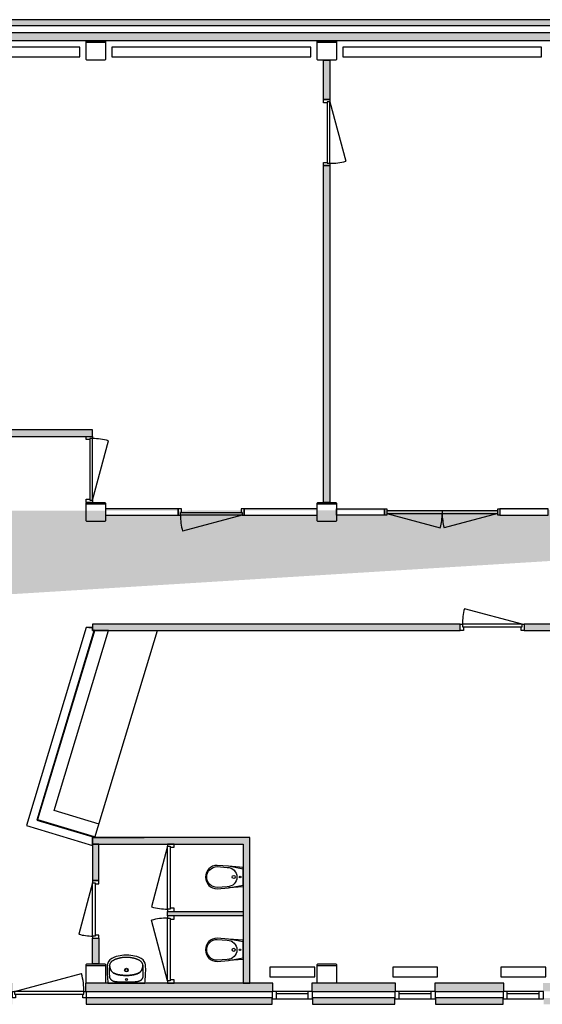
# Model space of a CAD drawing. Header units: millimetres. Extents: x -5977 to 90383, y 47552 to 63071.
# Tile 1 of 3: x 7717 to 15863, y 47711 to 63071. Entities that reach past the tile are written whole.
import ezdxf

# ---------------------------------------------------------------- set-up
doc = ezdxf.new("R2010")
doc.units = ezdxf.units.MM
doc.header["$LTSCALE"] = 100
for name, color, linetype in [('AA21----_BUITENWAND', 252, 'Continuous'), ('AA22----_BINNENWAND', 254, 'Continuous'), ('AL21----_BUITENWAND', 3, 'Continuous'), ('AL22----_BINNENWAND', 2, 'Continuous'), ('AL28----_KONSTRUKTIE', 7, 'Continuous'), ('AL31----_BUITENKOZIJNEN', 1, 'Continuous'), ('AL32----_BINNENKOZIJNEN', 1, 'Continuous'), ('AL51----_RADIATOREN', 8, 'Continuous'), ('AL72----_BALIE', 1, 'Continuous'), ('AL74----_SANITAIR', 7, 'Continuous')]:
    doc.layers.add(name, color=color, linetype=linetype)

# ---------------------------------------------------------------- blocks, each defined once
blk = doc.blocks.new('*U2')
at = {"layer": 'AL32----_BINNENKOZIJNEN'}
for points in [[(-1030, -50.03213294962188), (-995, -50.03213294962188), (-995, -8.795300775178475), (-980, -8.795300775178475), (-980, 49.96786705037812), (-1030, 49.96786705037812)], [(-50, 49.96786705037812), (-50, -8.795300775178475), (-35, -8.795300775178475), (-35, -50.03213294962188), (0, -50.03213294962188), (0, 50.03213294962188)], [(-995, -8.795300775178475), (-35, -8.795300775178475), (-35, -50.03213294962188), (-995, -50.03213294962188)]]:
    blk.add_lwpolyline(points, close=True, dxfattribs=at)
blk.add_lwpolyline([(-35, -50.03213294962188), (-962.2887932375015, -298.4984162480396)], dxfattribs=at)
blk.add_arc((-35, -50.03213294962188), 960, 180, 194.9999999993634, dxfattribs=at)
blk = doc.blocks.new('*U4')
at = {"layer": 'AL32----_BINNENKOZIJNEN'}
blk.add_lwpolyline([(-35, 49.96786705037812), (-962.2887932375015, 298.4341503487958)], dxfattribs=at)
for points in [[(-1030, 49.96786705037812), (-995, 49.96786705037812), (-995, 8.73103487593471), (-980, 8.73103487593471), (-980, -50.03213294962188), (-1030, -50.03213294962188)], [(-995, 8.73103487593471), (-35, 8.73103487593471), (-35, 49.96786705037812), (-995, 49.96786705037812)], [(-50, -50.03213294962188), (-50, 8.73103487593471), (-35, 8.73103487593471), (-35, 49.96786705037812), (0, 49.96786705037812), (0, -50.09639884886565)]]:
    blk.add_lwpolyline(points, close=True, dxfattribs=at)
blk.add_arc((-35, 49.96786705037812), 960, 165.0000000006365, 180, dxfattribs=at)
blk = doc.blocks.new('*U12')
at = {"layer": 'AL32----_BINNENKOZIJNEN'}
for points in [[(-900, -49.96786705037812), (-865, -49.96786705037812), (-865, -8.73103487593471), (-850, -8.73103487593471), (-850, 50.03213294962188), (-900, 50.03213294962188)], [(-50, 50.03213294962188), (-50, -8.73103487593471), (-35, -8.73103487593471), (-35, -49.96786705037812), (0, -49.96786705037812), (0, 50.09639884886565)], [(-865, -8.73103487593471), (-35, -8.73103487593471), (-35, -49.96786705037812), (-865, -49.96786705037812)]]:
    blk.add_lwpolyline(points, close=True, dxfattribs=at)
blk.add_lwpolyline([(-865, -49.96786705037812), (-63.28156418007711, -264.787674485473)], dxfattribs=at)
blk.add_arc((-865, -49.96786705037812), 830, 345.0000000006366, 0, dxfattribs=at)
blk = doc.blocks.new('*U10')
at = {"layer": 'AL32----_BINNENKOZIJNEN'}
for points in [[(-1050, -49.96786705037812), (-1015, -49.96786705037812), (-1015, -8.73103487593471), (-1000, -8.73103487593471), (-1000, 50.03213294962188), (-1050, 50.03213294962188)], [(-50, 49.96786705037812), (-50, -8.795300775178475), (-35, -8.795300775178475), (-35, -50.03213294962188), (0, -50.03213294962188), (0, 50.03213294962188)], [(-1015, -8.73103487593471), (-35, -8.795300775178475), (-35, -49.96786705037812), (-1015, -49.96786705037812)]]:
    blk.add_lwpolyline(points, close=True, dxfattribs=at)
blk.add_lwpolyline([(-1015, -49.96786705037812), (-68.39268820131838, -303.6105317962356)], dxfattribs=at)
blk.add_arc((-1015, -49.96786705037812), 980.0000021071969, 345.0000000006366, 0.003757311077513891, dxfattribs=at)
blk = doc.blocks.new('*U13')
at = {"layer": 'AL32----_BINNENKOZIJNEN'}
for points in [[(-1050, -49.96786705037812), (-1015, -49.96786705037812), (-1015, -8.73103487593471), (-1000, -8.73103487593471), (-1000, 50.03213294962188), (-1050, 50.03213294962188)], [(-50, 49.96786705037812), (-50, -8.795300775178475), (-35, -8.795300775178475), (-35, -50.03213294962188), (0, -50.03213294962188), (0, 50.03213294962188)], [(-1015, -8.73103487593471), (-35, -8.795300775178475), (-35, -49.96786705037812), (-1015, -49.96786705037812)]]:
    blk.add_lwpolyline(points, close=True, dxfattribs=at)
blk.add_lwpolyline([(-35, -49.96786705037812), (-981.6073117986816, -303.6105317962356)], dxfattribs=at)
blk.add_arc((-35, -49.96786705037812), 980.0000021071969, 179.9962426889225, 194.9999999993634, dxfattribs=at)
blk = doc.blocks.new('*U15')
at = {"layer": 'AL32----_BINNENKOZIJNEN'}
blk.add_lwpolyline([(-35, 50.03213294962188), (-933.3110184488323, 290.7338448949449)], dxfattribs=at)
for points in [[(-1000, 50.03213294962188), (-965, 50.03213294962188), (-965, 8.795300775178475), (-950, 8.795300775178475), (-950, -49.96786705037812), (-1000, -49.96786705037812)], [(-965, 8.795300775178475), (-35, 8.795300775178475), (-35, 50.03213294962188), (-965, 50.03213294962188)], [(-50, -49.96786705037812), (-50, 8.795300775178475), (-35, 8.795300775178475), (-35, 50.03213294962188), (0, 50.03213294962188), (0, -50.03213294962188)]]:
    blk.add_lwpolyline(points, close=True, dxfattribs=at)
blk.add_arc((-35, 50.03213294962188), 930, 165.0000000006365, 180, dxfattribs=at)
blk = doc.blocks.new('*U17')
at = {"layer": 'AL32----_BINNENKOZIJNEN'}
for points in [[(-1800, 50), (-1765.000000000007, 49.9999999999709), (-1765.000000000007, -50), (-1800, -50)], [(-1764.906665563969, 20.64342497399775), (-1765.000000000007, -20.61841608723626), (-34.99999999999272, -20.61841608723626), (-34.99999999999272, 20.61841608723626)], [(-34.99999999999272, 50), (0, 49.9999999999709), (0, -50), (-34.99999999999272, -50)]]:
    blk.add_lwpolyline(points, close=True, dxfattribs=at)
for points in [[(-899.9533327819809, 20.630920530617), (-899.9533327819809, -20.61841608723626)], [(-1764.906665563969, -20.64342497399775), (-929.4259028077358, -244.5098206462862)], [(-34.99880733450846, -20.618416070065), (-870.4730969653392, -244.5089683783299)]]:
    blk.add_lwpolyline(points, dxfattribs=at)
for centre, start, end in [((-1764.906665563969, -20.64342497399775), 345.0000000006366, 0.0008283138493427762), ((-34.99880733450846, -20.618416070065), 180.0008283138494, 195.0016566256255)]:
    blk.add_arc(centre, 864.9533328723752, start, end, dxfattribs=at)
blk = doc.blocks.new('*U5')
at = {"layer": 'AL32----_BINNENKOZIJNEN'}
blk.add_lwpolyline([(-995, 49.96786705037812), (-67.71120676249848, 298.4341503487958)], dxfattribs=at)
for points in [[(-1030, 49.96786705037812), (-995, 49.96786705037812), (-995, 8.73103487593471), (-980, 8.73103487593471), (-980, -50.03213294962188), (-1030, -50.03213294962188)], [(-995, 8.73103487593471), (-35, 8.73103487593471), (-35, 49.96786705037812), (-995, 49.96786705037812)], [(-50, -50.03213294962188), (-50, 8.73103487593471), (-35, 8.73103487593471), (-35, 49.96786705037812), (0, 49.96786705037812), (0, -50.09639884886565)]]:
    blk.add_lwpolyline(points, close=True, dxfattribs=at)
blk.add_arc((-995, 49.96786705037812), 960, 0, 14.99999999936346, dxfattribs=at)
blk = doc.blocks.new('WT 04 (R)')
at = {"color": 3}
for centre, radius, start, end in [((265.5542416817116, 163.8017432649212), 136.4852117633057, 44.63328767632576, 93.71601852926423), ((256.7084578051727, 300.0000000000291), 1.091783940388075e-11, 92.53169283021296, 90.20171431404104)]:
    blk.add_arc(centre, radius, start, end, dxfattribs=at)
at = {"layer": 'AL74----_SANITAIR'}
for points in [[(256.7084578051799, 300.0000000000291, 0.0302030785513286), (0, 288.8396119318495), (0, -288.8396119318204, 0.03020307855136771), (256.7084578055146, -300, 0.2174993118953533), (362.6795736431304, -259.6916954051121, 0.1070769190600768), (422.9078514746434, -126.6231324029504, 0.04329289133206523), (437.5109003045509, -10.54886280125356), (437.5109003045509, 10.54886280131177, 0.04329289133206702), (422.9078514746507, 126.6231324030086, 0.107076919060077), (362.6795736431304, 259.6916954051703, 0.2174993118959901)], [(71.71000040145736, 2.91038304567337e-11, -1), (40.97438703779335, 2.91038304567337e-11, -1)], [(233.0345454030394, 2.91038304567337e-11, -1), (175.5973183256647, 2.91038304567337e-11, -1)], [(226.7509210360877, 2.91038304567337e-11, -1), (181.8809426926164, 2.91038304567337e-11, -1)]]:
    blk.add_lwpolyline(points, format="xyb", close=True, dxfattribs=at)
for points in [[(119.302133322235, 20.30387036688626), (120.0829833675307, 34.44438777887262), (120.9222361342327, 46.88454940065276), (121.8110187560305, 57.84203813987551), (122.7404583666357, 67.53453690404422), (123.7016820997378, 76.17972860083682), (124.6858170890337, 83.99529613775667), (125.6839904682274, 91.1989224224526), (126.6899830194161, 97.9783139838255), (127.708190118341, 104.4012718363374), (128.7456607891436, 110.5056206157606), (129.809444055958, 116.3291849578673), (130.906588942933, 121.909789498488), (132.0441444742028, 127.2852588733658), (133.229159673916, 132.4934177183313), (134.4686835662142, 137.5720906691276), (135.7682691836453, 142.5534351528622), (137.1274855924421, 147.4469397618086), (138.5444058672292, 152.2564258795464), (140.0171030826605, 156.9857148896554), (141.5436503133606, 161.6386281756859), (143.1221206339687, 166.2189871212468), (144.7505871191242, 170.7306131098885), (146.4271228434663, 175.1773275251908), (148.1529978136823, 179.5608891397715), (149.9422697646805, 183.8748062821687), (151.8121933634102, 188.1105246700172), (153.7800232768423, 192.2594900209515), (155.8630141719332, 196.3131480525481), (158.0784207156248, 200.2629444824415), (160.4434975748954, 204.1003250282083), (162.9754994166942, 207.8167354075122), (165.6854557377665, 211.4050356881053), (168.5594953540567, 214.8637433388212), (171.5775219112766, 218.1927901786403), (174.7194390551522, 221.3921080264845), (177.9651504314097, 224.4616287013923), (181.294559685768, 227.401284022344), (184.6875704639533, 230.2110058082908), (188.1240864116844, 232.890725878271), (191.5934167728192, 235.4417636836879), (195.1224931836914, 237.8709892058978), (198.7476528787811, 240.1866600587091), (202.5052330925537, 242.3970338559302), (206.4315710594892, 244.5103682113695), (210.5630040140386, 246.5349207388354), (214.9358691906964, 248.4789490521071), (219.5865038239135, 250.3507107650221), (224.5693654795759, 252.156447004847), (230.0113930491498, 253.8943329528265), (236.0576457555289, 255.5605273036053), (242.8531828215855, 257.1511887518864), (250.5430634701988, 258.6624759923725), (259.2723469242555, 260.0905477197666), (269.186092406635, 261.4315626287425), (279.016273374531, 262.5245611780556), (276.7584633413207, 262.8897238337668), (271.8769790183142, 263.5736719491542), (266.6549954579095, 264.2028739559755), (261.0666744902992, 264.7772421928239), (255.0861779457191, 265.2966889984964), (248.6876676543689, 265.7611267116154), (241.8610954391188, 266.1705212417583), (234.6595730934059, 266.5250527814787), (227.1520024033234, 266.8249550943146), (219.4072851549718, 267.0704619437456), (211.4943231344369, 267.2618070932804), (203.4820181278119, 267.3992243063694), (195.4392719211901, 267.4829473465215), (187.4349863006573, 267.5132099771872), (179.532955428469, 267.4913451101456), (171.7765429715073, 267.4230822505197), (164.2040049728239, 267.3152500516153), (156.8535974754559, 267.1746771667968), (149.763576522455, 267.0081922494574), (142.9721981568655, 266.822623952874), (136.5177184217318, 266.6248009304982), (130.438393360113, 266.4215518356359), (124.7613273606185, 266.2158395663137), (119.4690181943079, 265.9951639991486), (114.5328119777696, 265.7431592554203), (109.9240548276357, 265.4434594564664), (105.6140928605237, 265.0796987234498), (101.5742721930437, 264.6355111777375), (97.77593894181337, 264.0945309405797), (94.19043922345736, 263.440392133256), (90.79006692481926, 262.6594435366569), (87.55090701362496, 261.7488925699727), (84.44999222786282, 260.708661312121), (81.46435530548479, 259.5386718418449), (78.5710289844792, 258.2388462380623), (75.74704600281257, 256.8091065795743), (72.96943909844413, 255.2493749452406), (70.21524100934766, 253.5595734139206), (67.46707112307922, 251.7383670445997), (64.72989542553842, 249.7793928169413), (62.01426655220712, 247.6750306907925), (59.33073713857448, 245.4176606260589), (56.68985982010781, 242.9996625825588), (54.1021872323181, 240.4134165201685), (51.57827201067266, 237.6513023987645), (49.12866679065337, 234.705700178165), (46.76296236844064, 231.5704220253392), (44.48690218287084, 228.2450089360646), (42.30526783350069, 224.7304341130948), (40.22284091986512, 221.0276707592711), (38.24440304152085, 217.1376920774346), (36.37473579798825, 213.0614712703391), (34.61862078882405, 208.799981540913), (32.98083961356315, 204.3541960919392), (31.46444215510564, 199.718383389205), (30.06555142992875, 194.8599929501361), (28.77855873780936, 189.7397695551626), (27.59785537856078, 184.3184579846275), (26.51783265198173, 178.5568030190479), (25.53288185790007, 172.415549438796), (24.63739429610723, 165.8554420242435), (23.82576126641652, 158.8372255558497), (23.09280980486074, 151.3342465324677), (22.43510989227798, 143.3702583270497), (21.84966724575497, 134.9816160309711), (21.33348758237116, 126.2046747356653), (20.883576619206, 117.0757895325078), (20.49694007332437, 107.6313155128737), (20.17058366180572, 97.90760776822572), (19.90151310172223, 87.94102138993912), (19.6861646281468, 77.79426215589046), (19.51869654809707, 67.63543859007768), (19.39269768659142, 57.65900990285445), (19.30175686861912, 48.05943530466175), (19.23946291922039, 39.03117400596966), (19.19940466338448, 30.76868521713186), (19.17517092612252, 23.46642814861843), (19.16035053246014, 17.31886201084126), (19.14948776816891, 12.43722412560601), (19.1409487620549, 8.599864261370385), (19.13405510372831, 5.501910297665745), (19.12703616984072, 2.347658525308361), (19.16163516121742, -1.356708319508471), (19.27134383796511, -11.83430024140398), (19.41408566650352, -23.79967957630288), (19.59271200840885, -36.77764730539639), (19.81007422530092, -50.2930044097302), (20.06902367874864, -63.87055187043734), (20.37241173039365, -77.0350906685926), (20.72319539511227, -89.39875432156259), (21.12475430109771, -100.9230064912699), (21.58057372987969, -111.6566433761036), (22.09413896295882, -121.6484611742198), (22.66893528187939, -130.9472560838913), (23.30844796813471, -139.6018243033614), (24.0161623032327, -147.6609620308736), (24.79556356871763, -155.1734654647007), (25.65053134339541, -162.1865347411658), (26.5865223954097, -168.7409857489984), (27.60938779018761, -174.8760383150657), (28.72497859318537, -180.6309122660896), (29.93914586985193, -186.0448274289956), (31.25774068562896, -191.157003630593), (32.68661410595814, -196.0066606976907), (34.2316171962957, -200.6330184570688), (35.89682792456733, -205.0686028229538), (37.67923186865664, -209.3191640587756), (39.57404150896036, -213.3837585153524), (41.5764693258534, -217.261442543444), (43.68172779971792, -220.9512724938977), (45.88502941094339, -224.4523047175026), (48.18158663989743, -227.7635955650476), (50.5666119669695, -230.8842013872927), (53.03436489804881, -233.8146166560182), (55.57529304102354, -236.5610883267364), (58.17889102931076, -239.1313014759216), (60.83465349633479, -241.5329411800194), (63.53207507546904, -243.7736925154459), (66.2606504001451, -245.8612405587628), (69.00987410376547, -247.8032703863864), (71.76924081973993, -249.6074670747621), (74.53382396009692, -251.2802241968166), (77.32101205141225, -252.8227693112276), (80.15377239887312, -254.2350384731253), (83.05507230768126, -255.5169677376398), (86.04787908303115, -256.6684931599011), (89.1551600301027, -257.6895507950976), (92.3998824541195, -258.5800766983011), (95.80501366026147, -259.3400069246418), (99.39448547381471, -259.9719862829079), (103.1960878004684, -260.4894945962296), (107.2385750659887, -260.9087204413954), (111.5507016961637, -261.2458523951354), (116.1612221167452, -261.5170790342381), (121.0988907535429, -261.7385889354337), (126.3924620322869, -261.9265706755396), (132.0706903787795, -262.0972128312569), (138.1511548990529, -262.2629071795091), (144.6067334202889, -262.4208582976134), (151.3991284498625, -262.5644739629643), (158.4900424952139, -262.687161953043), (165.8411780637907, -262.7823300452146), (173.4142376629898, -262.8433860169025), (181.1709238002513, -262.8637376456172), (189.0729389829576, -262.8367927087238), (197.076884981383, -262.7570896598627), (205.118960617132, -262.6236896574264), (213.1302639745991, -262.4367845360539), (221.0418931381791, -262.1965661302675), (228.7849461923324, -261.9032262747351), (236.2905212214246, -261.5569568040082), (243.4897163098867, -261.1579495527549), (250.3136295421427, -260.7063963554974), (256.7091490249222, -260.2024450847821), (262.6863229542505, -259.6460677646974), (268.2709895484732, -259.0371924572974), (273.4889870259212, -258.375747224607), (278.3661536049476, -257.6616601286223), (280.6216650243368, -257.2825583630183), (270.7849203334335, -256.2502998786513), (260.8630807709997, -254.9705459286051), (252.1251429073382, -253.5964206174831), (244.4260740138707, -252.1326611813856), (237.6208413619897, -250.584004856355), (231.5644122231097, -248.9551888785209), (226.1117538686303, -247.2509504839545), (221.117833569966, -245.4760269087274), (216.45572612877, -243.6330270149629), (212.0709364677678, -241.7160461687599), (207.9270770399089, -239.7170513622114), (203.9877602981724, -237.628009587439), (200.2165986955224, -235.4408878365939), (196.5772046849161, -233.1476531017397), (193.0331907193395, -230.7402723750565), (189.5481692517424, -228.2107126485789), (186.0951667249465, -225.5522704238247), (182.6848655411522, -222.7635602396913), (179.3373620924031, -219.8445261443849), (176.0727527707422, -216.7951121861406), (172.9111339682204, -213.6152624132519), (169.8726020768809, -210.3049208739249), (166.9772534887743, -206.8640316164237), (164.245184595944, -203.2925386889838), (161.6902754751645, -199.5918389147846), (159.301540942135, -195.7691402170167), (157.0617794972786, -191.8331032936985), (154.9537896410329, -187.7923888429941), (152.960369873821, -183.6556575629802), (151.0643186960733, -179.4315701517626), (149.2484346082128, -175.1287873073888), (147.49551611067, -170.755969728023), (145.7915458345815, -166.3196957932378), (144.1352429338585, -161.8182146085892), (142.528510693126, -157.2476929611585), (140.9732523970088, -152.6042976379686), (139.4713713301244, -147.8841954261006), (138.0247707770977, -143.0835531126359), (136.6353540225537, -138.1985374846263), (135.3050243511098, -133.225315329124), (134.0341540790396, -128.154395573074), (132.8169916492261, -122.953655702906), (131.646254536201, -117.5853153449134), (130.5146602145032, -112.0115941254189), (129.4149261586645, -106.194711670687), (128.3397698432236, -100.0968876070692), (127.2819087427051, -93.68034156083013), (126.2340603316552, -86.9072931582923), (125.1914105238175, -79.7099698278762), (124.1590189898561, -71.90063020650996), (123.1444138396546, -63.26154073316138), (122.1551231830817, -53.57496784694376), (121.198675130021, -42.62317798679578), (120.2825977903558, -30.18843759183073), (119.414419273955, -16.0530131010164), (118.4942415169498, 2.122760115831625)], [(401.3559777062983, -31.48189444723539), (401.6612639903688, -25.17778013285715), (401.8393929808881, -18.64364275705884), (401.8882494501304, -11.82476487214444), (401.805718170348, -4.666429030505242), (401.5865091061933, 2.997072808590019), (401.7583779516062, 10.66178246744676), (401.7966919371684, 17.82049153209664), (401.7057174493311, 24.63893755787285), (401.4872316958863, 31.1718500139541), (401.1430118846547, 37.4739583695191), (400.6748352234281, 43.59999209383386), (400.08447892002, 49.604680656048), (399.3737201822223, 55.54275352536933), (398.5465146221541, 61.45910925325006), (397.6155314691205, 67.35932271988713), (396.5956183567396, 73.23913788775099), (395.5016229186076, 79.09429871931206), (394.3483927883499, 84.9205491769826), (393.1507755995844, 90.71363322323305), (391.9236189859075, 96.46929482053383), (390.6817705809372, 102.1832779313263), (389.4353694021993, 107.8523472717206), (388.1757200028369, 113.4773505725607), (386.8894183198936, 119.0601563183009), (385.5630602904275, 124.6026329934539), (384.1832418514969, 130.1066490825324), (382.7365589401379, 135.5740730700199), (381.2096074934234, 141.006773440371), (379.5889834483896, 146.4066186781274), (377.8641547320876, 151.7751680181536), (376.0360772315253, 157.1127436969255), (374.1085788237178, 162.4193587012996), (372.0854873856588, 167.6950260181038), (369.9706307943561, 172.9397586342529), (367.7678369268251, 178.1535695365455), (365.4809336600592, 183.3364717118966), (363.1137488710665, 188.4884781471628), (360.6694886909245, 193.60481481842), (358.148872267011, 198.6615596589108), (355.5519970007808, 203.6300035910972), (352.8789602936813, 208.4814375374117), (350.1298595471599, 213.1871524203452), (347.3047921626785, 217.7184391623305), (344.4038555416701, 222.0465886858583), (341.4271470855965, 226.1428919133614), (338.3772977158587, 229.9840712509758), (335.267072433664, 233.568575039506), (332.111769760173, 236.9002831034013), (328.9266882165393, 239.9830752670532), (325.7271263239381, 242.8208313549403), (322.5283826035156, 245.4174311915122), (319.3457555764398, 247.7767546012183), (316.1945437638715, 249.9026814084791), (313.081582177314, 251.8020931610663), (309.9798517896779, 253.4938783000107), (306.8538700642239, 254.999926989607), (303.6681544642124, 256.3421293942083), (300.3872224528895, 257.5423756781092), (296.9755914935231, 258.6225560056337), (293.3977790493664, 259.6045605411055), (289.6183025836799, 260.5102794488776), (285.6032869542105, 261.357939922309), (281.3252865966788, 262.1511172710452), (279.0162733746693, 262.5245611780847), (269.1860924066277, 261.4315626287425), (259.2723469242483, 260.0905477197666), (250.5430634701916, 258.6624759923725), (242.8531828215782, 257.1511887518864), (236.0576457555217, 255.5605273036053), (230.0113930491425, 253.8943329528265), (224.5693654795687, 252.156447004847), (219.5865038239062, 250.3507107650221), (214.9358691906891, 248.4789490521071), (210.5630040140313, 246.5349207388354), (206.4315710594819, 244.5103682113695), (202.5052330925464, 242.3970338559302), (198.7476528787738, 240.1866600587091), (195.1224931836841, 237.8709892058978), (191.5934167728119, 235.4417636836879), (188.1240864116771, 232.890725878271), (184.687570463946, 230.2110058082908), (181.2945596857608, 227.401284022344), (177.9651504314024, 224.4616287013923), (174.7194390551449, 221.3921080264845), (171.5775219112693, 218.1927901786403), (168.5594953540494, 214.8637433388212), (165.6854557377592, 211.4050356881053), (162.9754994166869, 207.8167354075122), (160.4434975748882, 204.1003250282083), (158.0784207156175, 200.2629444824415), (155.8630141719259, 196.3131480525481), (153.780023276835, 192.2594900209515), (151.8121933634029, 188.1105246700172), (149.9422697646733, 183.8748062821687), (148.152997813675, 179.5608891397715), (146.4271228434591, 175.1773275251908), (144.750587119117, 170.7306131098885), (143.1221206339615, 166.2189871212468), (141.5436503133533, 161.6386281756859), (140.0171030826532, 156.9857148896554), (138.5444058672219, 152.2564258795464), (137.1274855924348, 147.4469397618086), (135.768269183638, 142.5534351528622), (134.4686835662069, 137.5720906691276), (133.2291596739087, 132.4934177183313), (132.0441444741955, 127.2852588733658), (130.9065889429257, 121.909789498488), (129.8094440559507, 116.3291849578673), (128.7456607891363, 110.5056206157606), (127.7081901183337, 104.4012718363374), (126.6899830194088, 97.9783139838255), (125.6839904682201, 91.1989224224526), (124.6858170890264, 83.99529613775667), (123.7016820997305, 76.17972860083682), (122.7404583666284, 67.53453690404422), (121.8110187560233, 57.84203813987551), (120.9222361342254, 46.88454940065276), (120.0829833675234, 34.44438777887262), (119.3021333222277, 20.30387036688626), (118.4942415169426, 2.122760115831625), (119.4144192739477, -16.0530131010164), (120.2825977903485, -30.18843759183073), (121.1986751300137, -42.62317798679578), (122.1551231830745, -53.57496784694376), (123.1444138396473, -63.26154073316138), (124.1590189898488, -71.90063020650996), (125.1914105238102, -79.7099698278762), (126.2340603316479, -86.9072931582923), (127.2819087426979, -93.68034156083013), (128.3397698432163, -100.0968876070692), (129.4149261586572, -106.194711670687), (130.514660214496, -112.0115941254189), (131.6462545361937, -117.5853153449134), (132.8169916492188, -122.953655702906), (134.0341540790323, -128.154395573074), (135.3050243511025, -133.225315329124), (136.6353540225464, -138.1985374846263), (138.0247707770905, -143.0835531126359), (139.4713713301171, -147.8841954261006), (140.9732523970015, -152.6042976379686), (142.5285106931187, -157.2476929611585), (144.1352429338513, -161.8182146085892), (145.7915458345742, -166.3196957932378), (147.4955161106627, -170.755969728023), (149.2484346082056, -175.1287873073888), (151.064318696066, -179.4315701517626), (152.9603698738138, -183.6556575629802), (154.9537896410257, -187.7923888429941), (157.0617794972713, -191.8331032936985), (159.3015409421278, -195.7691402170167), (161.6902754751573, -199.5918389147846), (164.2451845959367, -203.2925386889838), (166.977253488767, -206.8640316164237), (169.8726020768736, -210.3049208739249), (172.9111339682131, -213.6152624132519), (176.072752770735, -216.7951121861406), (179.3373620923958, -219.8445261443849), (182.684865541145, -222.7635602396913), (186.0951667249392, -225.5522704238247), (189.5481692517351, -228.2107126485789), (193.0331907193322, -230.7402723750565), (196.5772046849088, -233.1476531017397), (200.2165986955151, -235.4408878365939), (203.9877602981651, -237.628009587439), (207.9270770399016, -239.7170513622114), (212.0709364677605, -241.7160461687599), (216.4557261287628, -243.6330270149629), (221.1178335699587, -245.4760269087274), (226.1117538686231, -247.2509504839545), (231.5644122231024, -248.9551888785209), (237.6208413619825, -250.584004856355), (244.4260740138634, -252.1326611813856), (252.1251429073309, -253.5964206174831), (260.8630807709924, -254.9705459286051), (270.7849203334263, -256.2502998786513), (280.6216650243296, -257.2825583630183), (282.9283275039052, -256.8948592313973), (287.2013469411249, -256.0752725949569), (291.2110501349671, -255.2028282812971), (294.9848600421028, -254.2737815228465), (298.5565385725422, -253.2696962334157), (301.9614323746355, -252.1684634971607), (305.2348880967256, -250.9479743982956), (308.4122523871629, -249.5861200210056), (311.5288718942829, -248.0607914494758), (314.6200932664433, -246.3498797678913), (317.7212631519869, -244.4312760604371), (320.8592833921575, -242.2859253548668), (324.0272765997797, -239.9069884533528), (327.2099205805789, -237.2906801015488), (330.3918931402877, -234.4332150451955), (333.5578720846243, -231.3308080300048), (336.6925352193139, -227.9796738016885), (339.7805603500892, -224.3760271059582), (342.8066252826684, -220.5160826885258), (345.7579748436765, -216.4014710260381), (348.6321219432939, -212.0554855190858), (351.429146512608, -207.5068352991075), (354.1491284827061, -202.7842294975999), (356.7921477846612, -197.9163772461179), (359.3582843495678, -192.931987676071), (361.8476181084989, -187.8597699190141), (364.2602289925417, -182.7284331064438), (366.5955456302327, -177.5619032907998), (368.8503914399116, -172.3649742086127), (371.0209385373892, -167.1376565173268), (373.1033590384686, -161.8799608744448), (375.0938250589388, -156.5918979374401), (376.9885087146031, -151.273478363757), (378.783582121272, -145.9247128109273), (380.4752173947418, -140.5456119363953), (382.0624566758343, -135.1358594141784), (383.5558222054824, -129.69383098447), (384.9687062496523, -124.2175754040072), (386.3145010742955, -118.7051414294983), (387.6065989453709, -113.1545778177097), (388.8583921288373, -107.5639333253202), (390.0832728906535, -101.9312567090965), (391.2946334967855, -96.25459672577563), (392.5011639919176, -90.5330519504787), (393.6927455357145, -84.76992023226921), (394.8545570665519, -78.96954923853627), (395.9717775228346, -73.13628663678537), (397.0295858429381, -67.2744800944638), (398.0131609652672, -61.38847727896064), (398.9076818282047, -55.48262585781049), (399.6983273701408, -49.56127349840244), (400.3723941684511, -43.61892368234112), (400.9256493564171, -37.61070314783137)]]:
    blk.add_lwpolyline(points, close=True, dxfattribs=at)
blk = doc.blocks.new('WC 17 (R)')
at = {"layer": 'AL74----_SANITAIR'}
for points in [[(407.4999999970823, 182.4999999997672), (232.0288758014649, 168.5053704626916), (0, 125), (0, -125), (232.0154325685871, -168.5028498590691), (407.5318651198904, -182.4999972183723, 0.9999127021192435)], [(249.9999999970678, 149.9999999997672), (407.5, 162.5, -1), (407.5, -162.5), (250.0000000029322, -150.0000000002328, -0.9999999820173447)], [(62.49999999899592, -2.328306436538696e-10, -1), (37.49999999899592, -2.328306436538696e-10, -1)], [(175, -2.328306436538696e-10, -1), (125, -2.328306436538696e-10, -1)]]:
    blk.add_lwpolyline(points, format="xyb", close=True, dxfattribs=at)
for points in [[(0, 125), (0, 150), (232.0288758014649, 168.5053704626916)], [(0, -125), (0, -150), (232.0285000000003, -168.5052999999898)]]:
    blk.add_lwpolyline(points, dxfattribs=at)
blk = doc.blocks.new('*U39')
at = {"layer": 'AL31----_BUITENKOZIJNEN'}
blk.add_lwpolyline([(-1115, 50.03213294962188), (-71.80010760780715, 329.5567016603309)], dxfattribs=at)
for points in [[(-1150, 50.03213294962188), (-1115, 50.03213294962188), (-1115, 8.795300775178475), (-1100, 8.795300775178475), (-1100, -49.96786705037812), (-1150, -49.96786705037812)], [(-1115, 8.795300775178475), (-35, 8.795300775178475), (-35, 50.03213294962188), (-1115, 50.03213294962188)], [(-50, -49.96786705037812), (-50, 8.795300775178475), (-35, 8.795300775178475), (-35, 50.03213294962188), (0, 50.03213294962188), (0, -50.03213294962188)]]:
    blk.add_lwpolyline(points, close=True, dxfattribs=at)
blk.add_arc((-1115, 50.03213294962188), 1080, 359.5012430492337, 14.99999999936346, dxfattribs=at)

msp = doc.modelspace()

# ---------------------------------------------------------------- hatches: boundary and pattern name
at = {"layer": 'AA21----_BUITENWAND'}
h = msp.add_hatch(color=256, dxfattribs=at)
h.paths.add_polyline_path([(-5646.975519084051, 55390.67595665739), (-5776.950781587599, 55390.67756555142), (-5776.950781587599, 62870.67762351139), (30803.0328732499, 62870.67762351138), (30803.0328732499, 55090.67729180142), (30653.02142915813, 55090.67729180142), (30653.02142915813, 62740.67767327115), (-5646.975519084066, 62740.67767327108)], flags=17)
h.paths.add_polyline_path([(30273.02896936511, 47910.66363518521), (30273.04526519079, 48040.67881768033), (30653.02142915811, 48040.67881768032), (30653.02142915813, 53890.67729180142), (30803.01928354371, 53890.67729180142), (30803.01928354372, 47910.67881768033)])
h.paths.add_polyline_path([(30283.06063219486, 47710.67881768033), (30283.06063219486, 47810.69110100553), (30883.02107337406, 47810.69110100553), (30883.02107337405, 53890.67729180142), (30983.03728793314, 53890.67729180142), (30983.03728793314, 47710.67881768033)])
h.paths.add_polyline_path([(7613.882208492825, 47910.72154228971), (7613.882208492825, 48040.67881768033), (-5647.062464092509, 48040.67881768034), (-5646.990777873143, 48330.67973320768), (-5783.935357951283, 48330.67973320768), (-5783.935889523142, 47910.69577523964)])
h.paths.add_polyline_path([(11661.02618990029, 47910.67881768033), (11661.02618990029, 48040.66966240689), (8743.037433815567, 48041.05129839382), (8743.037433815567, 47910.67881768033)])
h.paths.add_polyline_path([(11651.02557954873, 47710.67431633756), (11651.02176559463, 47810.68194573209), (8753.03668794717, 47810.68194573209), (8753.03668794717, 47710.67431633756)])
h.paths.add_polyline_path([(13575.02155122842, 47910.88407615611), (13575.02063855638, 48040.67881767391), (12273.01349458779, 48040.66966240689), (12273.01349458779, 47910.6819457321)])
h.paths.add_polyline_path([(13565.02094087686, 47710.67431633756), (13565.02094087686, 47810.68194573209), (12283.01200759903, 47810.68194573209), (12283.03241548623, 47710.69110100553)])
h.paths.add_polyline_path([(15261.0277157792, 47910.68194573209), (15261.0277157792, 48040.66966240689), (14187.04547700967, 48040.66966240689), (14187.03111467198, 47910.88407615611)])
h.paths.add_polyline_path([(15251.02710542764, 47710.69110100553), (15251.02710542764, 47810.69110100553), (14197.02930269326, 47810.69110100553), (14197.02930269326, 47710.69110100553)])
h.paths.add_polyline_path([(17175.02460298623, 47910.69110115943), (17175.02460298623, 48040.67881768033), (15873.03494211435, 48040.67881783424), (15873.03485689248, 47910.6956023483)])
h.paths.add_polyline_path([(17165.00568208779, 47710.67431633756), (17165.00568208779, 47810.68194573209), (15883.03336990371, 47810.68194573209), (15883.03336990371, 47710.67431633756)])
h.paths.add_polyline_path([(18861.03076753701, 47910.67881768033), (18861.01278432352, 48040.67881768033), (17787.03030344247, 48040.68797310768), (17787.02808723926, 47910.69712826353)])
h.paths.add_polyline_path([(18851.03015718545, 47710.66516106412), (18851.03015718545, 47810.66516106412), (17797.02881645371, 47810.66516106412), (17797.02881645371, 47710.66516106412)])
h.paths.add_polyline_path([(20775.02874497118, 47910.6819459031), (20775.02874497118, 48040.67881783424), (19473.03646799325, 48040.67881783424), (19473.03646799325, 47910.67881768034)])
h.paths.add_polyline_path([(20765.02551851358, 47710.66516106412), (20765.02551851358, 47810.66516106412), (19483.03640642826, 47810.66516106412), (19483.03569235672, 47710.67431622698)])
h.paths.add_polyline_path([(22461.0312031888, 47910.68194573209), (22461.01420124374, 48040.67881768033), (21387.01495943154, 48040.67881785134), (21387.01495943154, 47910.6819459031)])
h.paths.add_polyline_path([(22451.03168306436, 47710.67431633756), (22451.02939498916, 47810.68194573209), (21397.01347244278, 47810.68194573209), (21397.01347244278, 47710.67431633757)])
h.paths.add_polyline_path([(24375.02918062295, 47910.68194573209), (24375.02918062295, 48040.67881768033), (23073.02112398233, 48040.67881768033), (23073.02112398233, 47910.6819457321)])
h.paths.add_polyline_path([(24365.02857027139, 47710.67431633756), (24365.02857027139, 47810.68194573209), (23083.01963699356, 47810.68194573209), (23083.02326021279, 47710.67431633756)])
h.paths.add_polyline_path([(26061.03534517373, 47910.68194573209), (26061.03534517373, 48040.67881768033), (24987.03479585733, 48040.67881768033), (24987.03479585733, 47910.66363518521)])
h.paths.add_polyline_path([(26051.03473482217, 47710.67431633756), (26051.03244674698, 47810.68194573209), (24997.03330886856, 47810.68194573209), (24997.03540620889, 47710.67431633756)])
h.paths.add_polyline_path([(27975.04411261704, 47910.67881768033), (27975.01223320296, 48040.67881768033), (26673.02417574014, 48040.67881768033), (26673.02417574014, 47910.67881768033)])
h.paths.add_polyline_path([(27965.03085908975, 47710.67431633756), (27965.03085908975, 47810.68194573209), (26683.02268875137, 47810.68194573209), (26683.0247860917, 47710.66516106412)])
h.paths.add_polyline_path([(29661.02084932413, 47910.66363518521), (29661.02084932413, 48040.67881768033), (28587.03784761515, 48040.67881768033), (28587.03784761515, 47910.6819457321)])
h.paths.add_polyline_path([(29651.03702364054, 47710.69110100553), (29651.03702364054, 47810.69110100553), (28597.02091035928, 47810.69110100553), (28597.02091035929, 47710.69110100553)])
h.paths.add_polyline_path([(-5976.990576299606, 48330.67973320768), (-5976.990777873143, 47710.67389891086), (7603.036687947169, 47710.67389891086), (7603.036687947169, 47810.67881768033), (-5878.44841800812, 47810.68194445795), (-5878.448297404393, 48330.67973320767)])
h.paths.add_polyline_path([(-5878.542212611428, 55390.67882309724), (-5878.448297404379, 62977.66307060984), (30883.06664589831, 62977.66307060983), (30883.02550150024, 55090.67729180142), (30983.04036730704, 55090.67703514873), (30983.06084511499, 63070.6642454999), (-5976.985784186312, 63070.40300816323), (-5976.98828098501, 55390.67595665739)])
at = {"layer": 'AA22----_BINNENWAND'}
h = msp.add_hatch(color=256, dxfattribs=at)
h.paths.add_polyline_path([(6503.045854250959, 56570.67874138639), (6503.034399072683, 56670.65504629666), (5253.036686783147, 56670.67797844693), (5253.036686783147, 62440.67576592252), (5153.045842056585, 62440.67576592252), (5153.045842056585, 56570.67874138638)])
h.paths.add_polyline_path([(12553.01837740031, 61825.43090050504), (12453.02295503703, 61825.43090050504), (12453.02295503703, 62440.71047966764), (12553.01837740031, 62440.71047966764)])
h.paths.add_polyline_path([(12553.01837740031, 55540.6769103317), (12453.02753267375, 55540.6769103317), (12453.02295503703, 60795.43090050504), (12553.01837740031, 60795.43090050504)])
h.paths.add_polyline_path([(10188.03424654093, 55340.6784362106), (10188.03424654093, 55440.67767327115), (9053.042791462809, 55440.67767327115), (9053.042791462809, 55340.6784362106)], flags=17)
h.paths.add_polyline_path([(12353.02142915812, 55340.6784362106), (12353.02142915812, 55440.67767327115), (11218.04523286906, 55440.67767327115), (11218.03424654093, 55340.67805474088)], flags=17)
h.paths.add_polyline_path([(12653.02753267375, 55340.6784362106), (12653.02753267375, 55440.67767327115), (13403.0153256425, 55440.42628472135), (13403.0153256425, 55340.6784362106)], flags=17)
h.paths.add_polyline_path([(15953.02295503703, 55340.6784362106), (15952.98948802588, 55440.67766207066), (15203.0153256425, 55440.67767327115), (15203.0153256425, 55340.42666619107)], flags=17)
h.paths.add_polyline_path([(19553.02448091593, 55340.6784362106), (19553.02448091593, 55440.67767327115), (16253.02905855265, 55440.67767327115), (16253.02905855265, 55340.6784362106)], flags=17)
h.paths.add_polyline_path([(23153.02753267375, 55340.6784362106), (23153.02753267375, 55440.67767327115), (19853.03058443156, 55440.67767327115), (19853.03211031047, 55340.6784362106)], flags=17)
h.paths.add_polyline_path([(23453.05194673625, 55340.6784362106), (23453.05194673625, 55440.67767327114), (24067.77820406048, 55440.67767327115), (24067.77820406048, 55340.6784362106)], flags=17)
h.paths.add_polyline_path([(26753.02982149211, 55340.6784362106), (26753.02982149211, 55440.67767327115), (25097.77820406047, 55440.67767327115), (25097.77820406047, 55340.6784362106)], flags=17)
h.paths.add_polyline_path([(30653.02142915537, 58940.67767326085), (30653.02142915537, 59040.67614723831), (28652.90863628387, 59040.6130559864), (28653.02219209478, 55440.67767326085), (28753.02982148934, 55440.67767326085), (28753.02982148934, 58940.67767326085)])
h.paths.add_polyline_path([(30353.03287324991, 55340.6784362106), (30353.0328732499, 55440.67767327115), (30218.04065523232, 55440.67767327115), (30218.04065523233, 55340.6784362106)])
h.paths.add_polyline_path([(14583.00922212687, 53540.6769103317), (14583.00922212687, 53640.67614739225), (8853.009222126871, 53640.67614739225), (8853.009222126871, 53540.67691033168)], flags=0)
h.paths.add_polyline_path([(18253.02753267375, 53540.6769103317), (18253.02753267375, 53640.67576592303), (15583.00922212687, 53640.67576592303), (15583.00922212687, 53540.67652886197)])
h.paths.add_polyline_path([(25053.0328732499, 48040.67881768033), (25153.0328732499, 48040.67881768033), (25153.03287324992, 53540.6769103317), (25483.27884492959, 53540.6769103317), (25483.27884492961, 53640.67614739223), (19253.02753267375, 53640.67652886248), (19253.02753267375, 53540.67652886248), (19653.02753267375, 53540.67652886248), (19653.02753267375, 53040.67652886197), (19753.02753267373, 53040.67652886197), (19753.02753267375, 53540.67691033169), (25053.03287324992, 53540.6769103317)])
h.paths.add_polyline_path([(30653.02142915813, 53540.67691033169), (30653.02142915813, 53640.67614739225), (26513.27884492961, 53640.67652886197), (26513.27884492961, 53540.67691033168)])
h.paths.add_polyline_path([(16153.02600679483, 48340.69750969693), (16053.02600679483, 48340.69750969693), (16053.02600679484, 52040.67652886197), (18553.02753267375, 52040.67652886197), (18553.02753267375, 51940.67652886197), (16153.02600679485, 51940.67652886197)])
h.paths.add_polyline_path([(19753.02753267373, 48340.69750969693), (19653.02753267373, 48340.69750969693), (19653.02753267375, 51940.67652886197), (19553.02753267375, 51940.67652886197), (19553.02753267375, 52040.67652886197), (19753.02753267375, 52040.67652886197)], flags=17)
h.paths.add_polyline_path([(8853.00728579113, 50310.67424004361), (8853.06904354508, 50210.67557743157), (11203.03363618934, 50210.67557743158), (11202.74983472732, 48040.72959915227), (11303.03363618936, 48040.72959915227), (11303.03363618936, 50310.67424004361)])
h.paths.add_polyline_path([(8853.068944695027, 49640.67881768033), (8953.068944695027, 49640.67881768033), (8953.06904354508, 50210.67557743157), (8853.06904354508, 50210.67557743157)], flags=17)
h.paths.add_polyline_path([(8953.033636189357, 48340.68072502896), (8853.042791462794, 48340.68072502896), (8853.042791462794, 48740.67881768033), (8953.030832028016, 48740.67881768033)], flags=17)
h.paths.add_polyline_path([(11203.03363618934, 49090.66966009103), (10023.03366029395, 49090.6696987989), (10023.03366029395, 49160.6742400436), (11203.03363618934, 49160.67423772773)], flags=16)
h.paths.add_polyline_path([(5253.058050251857, 48340.68072502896), (5153.050757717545, 48340.68042013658), (5153.038105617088, 52490.6769103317), (5253.038105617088, 52490.67691033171)])
h.paths.add_polyline_path([(5153.038550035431, 53540.67691033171), (-1946.981622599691, 53540.67691033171), (-1946.981622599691, 53900.67904656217), (-1846.977044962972, 53900.67904656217), (-1846.977044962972, 53640.67614739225), (5153.038262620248, 53640.69626260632)])
h.paths.add_polyline_path([(-2046.987726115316, 55340.67843621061), (-2046.987726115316, 55440.67767327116), (-5346.969415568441, 55440.67767327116), (-5346.969415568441, 55340.67843621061)])
h.paths.add_polyline_path([(1553.012273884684, 55400.67446892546), (1553.012273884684, 55540.67691033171), (-1746.981622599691, 55540.67691033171), (-1746.981622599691, 55400.67446892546)])
h.paths.add_polyline_path([(5253.058050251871, 55240.67500298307), (5253.058050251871, 53540.6769103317), (5153.038550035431, 53540.67691033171), (5153.038550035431, 55240.67500298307)], flags=0)
h.paths.add_polyline_path([(-1846.972467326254, 55240.66165154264), (-1946.981622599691, 55240.66165154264), (-1946.981622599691, 54930.67904656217), (-1846.977044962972, 54930.67904656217)])
h.paths.add_polyline_path([(8853.027532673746, 56570.67874138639), (8853.027532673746, 56670.67797844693), (7503.040937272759, 56670.70450990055), (7503.038975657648, 56570.89263574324)])
h.paths.add_polyline_path([(43053.20796785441, 62440.64524834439), (43053.22275970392, 62100.39819707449), (43153.20796785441, 62100.39819707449), (43153.2079678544, 62440.64524834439)])
h.paths.add_polyline_path([(43153.0298214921, 55540.62884514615), (43053.21292804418, 55540.62669188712), (43053.2079678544, 55770.56221146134), (43153.20300874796, 55770.56221146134)])
h.paths.add_polyline_path([(39353.02495790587, 60740.8083471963), (39353.02495790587, 60840.81750246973), (43053.21292696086, 60840.81750246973), (43053.2079678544, 61070.39819707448), (43153.2079678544, 61070.39819707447), (43153.2079678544, 60410.56129592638), (43053.20796787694, 60410.56279756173), (43053.21292696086, 60740.8083471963)])
h.paths.add_polyline_path([(39353.02495790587, 58940.8068213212), (39353.02495790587, 59040.81597659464), (43053.21292696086, 59040.81597659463), (43053.2079678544, 59380.56129592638), (43153.20300874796, 59380.56129592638), (43153.20300874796, 58610.55977005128), (43053.21292696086, 58610.55977005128), (43053.21292696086, 58940.8068213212)])
h.paths.add_polyline_path([(43153.2079678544, 56800.56221146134), (43153.2079678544, 57580.55977005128), (43053.2079678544, 57580.55977005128), (43053.21292696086, 57240.81445071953), (39353.02160797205, 57240.81445071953), (39353.02160797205, 57140.80529544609), (43053.21292696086, 57140.80529544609), (43053.2079678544, 56800.56221146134)])
h.paths.add_polyline_path([(42953.00655183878, 55340.66088860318), (42953.00655183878, 55440.66012566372), (39653.02724657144, 55440.66012566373), (39653.02741346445, 55340.66088860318)])
h.paths.add_polyline_path([(39353.02160797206, 53590.81401590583), (39353.02160797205, 53490.80562357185), (43053.21292696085, 53490.80562357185), (43053.21292696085, 53150.5625395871), (43153.20749525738, 53150.5625395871), (43153.20749525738, 53590.81401590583)])
h.paths.add_polyline_path([(43153.29685834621, 51020.81493133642), (43053.21292696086, 51020.81493133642), (43053.21292696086, 51740.80987308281), (39353.02160797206, 51740.80987308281), (39353.02160797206, 51840.81902835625), (43053.21292696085, 51840.81902835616), (43053.21292696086, 52120.5625395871), (43153.20300874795, 52120.56253958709)])
h.paths.add_polyline_path([(43153.20300874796, 48340.69903557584), (43053.0397519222, 48340.72604015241), (43053.0397519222, 49990.81493133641), (43153.29685834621, 49990.81493133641)])
edge = h.paths.add_edge_path()
edge.add_line((27053.03592500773, 55340.67004387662), (27053.05347261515, 55440.67767327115))
edge.add_line((29188.03729829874, 55340.67004387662), (27053.03592500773, 55340.67004387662))
edge.add_line((27053.05347261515, 55440.67767327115), (29188.04065523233, 55440.64592179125))
edge.add_line((29188.03729829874, 55440.67767327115), (29188.03729829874, 55340.67004387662))
edge.add_line((-804.9700351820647, 53590.64982590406), (-124.9692934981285, 53590.64982590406))
edge.add_line((-804.9680745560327, 53540.72175607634), (-804.9680745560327, 53640.67614739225))
edge.add_line((-124.9692934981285, 53540.67691033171), (-124.9692934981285, 53640.67614739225))
edge.add_line((753.036687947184, 55400.67446892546), (753.036687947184, 53640.6836187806))
edge.add_line((853.0458432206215, 53640.69626260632), (853.0458432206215, 55400.67446892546))

# ---------------------------------------------------------------- linework, layer by layer
at = {"layer": 'AL21----_BUITENWAND'}
for points in [[(-5878.542212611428, 55390.67882309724), (-5878.448297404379, 62977.66307060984), (30883.06664589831, 62977.66307060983), (30883.02550150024, 55090.67729180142), (30983.04036730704, 55090.67703514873), (30983.06084511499, 63070.6642454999), (-5976.985784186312, 63070.40300816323), (-5976.98828098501, 55390.67595665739)], [(-5646.975519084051, 55390.67595665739), (-5776.950781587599, 55390.67756555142), (-5776.950781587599, 62870.67762351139), (30803.0328732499, 62870.67762351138), (30803.0328732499, 55090.67729180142), (30653.02142915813, 55090.67729180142), (30653.02142915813, 62740.67767327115), (-5646.975519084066, 62740.67767327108)], [(11661.02618990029, 47910.67881768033), (11661.02618990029, 48040.66966240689), (8743.037433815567, 48041.05129839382), (8743.037433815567, 47910.67881768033)], [(13575.02155122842, 47910.88407615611), (13575.02063855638, 48040.67881767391), (12273.01349458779, 48040.66966240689), (12273.01349458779, 47910.6819457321)], [(15261.0277157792, 47910.68194573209), (15261.0277157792, 48040.66966240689), (14187.04547700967, 48040.66966240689), (14187.03111467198, 47910.88407615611)], [(11651.02557954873, 47710.67431633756), (11651.02176559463, 47810.68194573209), (8753.03668794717, 47810.68194573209), (8753.03668794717, 47710.67431633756)], [(13565.02094087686, 47710.67431633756), (13565.02094087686, 47810.68194573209), (12283.01200759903, 47810.68194573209), (12283.03241548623, 47710.69110100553)], [(15251.02710542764, 47710.69110100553), (15251.02710542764, 47810.69110100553), (14197.02930269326, 47810.69110100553), (14197.02930269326, 47710.69110100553)]]:
    msp.add_lwpolyline(points, close=True, dxfattribs=at)
at = {"layer": 'AL22----_BINNENWAND'}
for points in [[(12553.01837740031, 61825.43090050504), (12453.02295503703, 61825.43090050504), (12453.02295503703, 62440.71047966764), (12553.01837740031, 62440.71047966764)], [(12553.01837740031, 55540.6769103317), (12453.02753267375, 55540.6769103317), (12453.02295503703, 60795.43090050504), (12553.01837740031, 60795.43090050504)], [(8853.027532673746, 56570.67874138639), (8853.027532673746, 56670.67797844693), (7503.040937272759, 56670.70450990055), (7503.038975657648, 56570.89263574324)], [(10188.03424654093, 55340.6784362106), (10188.03424654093, 55440.67767327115), (9053.042791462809, 55440.67767327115), (9053.042791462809, 55340.6784362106)], [(12353.02142915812, 55340.6784362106), (12353.02142915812, 55440.67767327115), (11218.04523286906, 55440.67767327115), (11218.03424654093, 55340.67805474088)], [(12653.02753267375, 55340.6784362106), (12653.02753267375, 55440.67767327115), (13403.0153256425, 55440.42628472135), (13403.0153256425, 55340.6784362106)], [(15953.02295503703, 55340.6784362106), (15952.98948802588, 55440.67766207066), (15203.0153256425, 55440.67767327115), (15203.0153256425, 55340.42666619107)], [(14583.00922212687, 53540.6769103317), (14583.00922212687, 53640.67614739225), (8853.009222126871, 53640.67614739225), (8853.009222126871, 53540.67691033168)], [(18253.02753267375, 53540.6769103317), (18253.02753267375, 53640.67576592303), (15583.00922212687, 53640.67576592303), (15583.00922212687, 53540.67652886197)], [(8853.00728579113, 50310.67424004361), (8853.06904354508, 50210.67557743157), (11203.03363618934, 50210.67557743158), (11202.74983472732, 48040.72959915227), (11303.03363618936, 48040.72959915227), (11303.03363618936, 50310.67424004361)], [(8853.068944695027, 49640.67881768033), (8953.068944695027, 49640.67881768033), (8953.06904354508, 50210.67557743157), (8853.06904354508, 50210.67557743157)], [(11203.03363618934, 49090.66966009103), (10023.03366029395, 49090.6696987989), (10023.03366029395, 49160.6742400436), (11203.03363618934, 49160.67423772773)], [(8953.033636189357, 48340.68072502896), (8853.042791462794, 48340.68072502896), (8853.042791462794, 48740.67881768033), (8953.030832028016, 48740.67881768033)]]:
    msp.add_lwpolyline(points, close=True, dxfattribs=at)
at = {"layer": 'AL28----_KONSTRUKTIE'}
for points in [[(9053.025625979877, 62450.64624016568), (9043.025015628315, 62440.64524834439), (8763.020132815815, 62440.64524834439), (8753.019522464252, 62450.64624016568), (8753.019522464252, 62730.64616387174), (8763.020132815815, 62740.64715569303), (9043.025015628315, 62740.64715569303), (9053.025625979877, 62730.64616387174)], [(12653.04279146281, 62450.64624016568), (12643.04218111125, 62440.64524834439), (12363.03729829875, 62440.64524834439), (12353.03668794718, 62450.64624016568), (12353.03668794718, 62730.64616387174), (12363.03729829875, 62740.64715569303), (12643.04218111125, 62740.64715569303), (12653.04279146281, 62730.64616387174)], [(9053.042791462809, 55250.67599480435), (9043.042181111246, 55240.67500298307), (8763.037298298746, 55240.67500298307), (8753.036687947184, 55250.67599480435), (8753.036687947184, 55530.67591851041), (8763.037298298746, 55540.6769103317), (9043.042181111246, 55540.6769103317), (9053.042791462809, 55530.67591851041)], [(12653.02753267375, 55250.67599480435), (12643.02692232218, 55240.67500298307), (12363.02203950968, 55240.67500298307), (12353.02142915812, 55250.67599480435), (12353.02142915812, 55530.67591851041), (12363.02203950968, 55540.6769103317), (12643.02692232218, 55540.6769103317), (12653.02753267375, 55530.67591851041)], [(9053.006170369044, 48050.67980950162), (9043.005560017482, 48040.67881768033), (8763.000677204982, 48040.67881768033), (8753.00006685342, 48050.67980950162), (8753.00006685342, 48330.67973320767), (8763.000677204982, 48340.68072502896), (9043.005560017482, 48340.68072502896), (9053.006170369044, 48330.67973320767)], [(12653.02753267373, 48050.67980950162), (12643.02692232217, 48040.67881768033), (12363.02203950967, 48040.67881768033), (12353.02142915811, 48050.67980950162), (12353.02142915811, 48330.67973320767), (12363.02203950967, 48340.68072502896), (12643.02692232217, 48340.68072502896), (12653.02753267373, 48330.67973320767)]]:
    msp.add_lwpolyline(points, close=True, dxfattribs=at)
for points in [[(9053.025625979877, 62713.25762932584), (8753.019522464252, 62713.25762932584)], [(12653.04279146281, 62713.25762932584), (12353.03668794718, 62713.25762932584)], [(9053.042791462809, 55513.28738396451), (8753.036687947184, 55513.28738396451)], [(12653.02753267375, 55513.28738396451), (12353.02142915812, 55513.28738396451)], [(9053.006170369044, 48313.29119866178), (8753.00006685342, 48313.29119866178)], [(12653.02753267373, 48313.29119866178), (12353.02142915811, 48313.29119866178)]]:
    msp.add_lwpolyline(points, dxfattribs=at)
at = {"layer": 'AL31----_BUITENKOZIJNEN'}
for points in [[(12283.02923771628, 47794.00023771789), (12283.02896738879, 47907.98336459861), (11651.02240177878, 47908.00475431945), (11651.02240177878, 47794.00023771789)], [(14197.02777681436, 47796.67742913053), (14197.02750648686, 47910.66055601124), (13565.02094087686, 47910.68194573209), (13565.02094087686, 47796.67742913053)], [(15883.04996383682, 47796.67742913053), (15883.04969350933, 47910.66055601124), (15251.04312789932, 47910.68194573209), (15251.04312789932, 47796.67742913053)]]:
    msp.add_lwpolyline(points, close=True, dxfattribs=at)
for points in [[(11718.02984806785, 47794.00023771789), (11718.04172477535, 47908.00475308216)], [(12216.02484318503, 47872.49907804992), (11718.03803128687, 47872.55095708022)], [(12216.02484318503, 47793.95751310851), (12216.03671893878, 47907.95287319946)], [(13632.02838716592, 47796.67742913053), (13632.04026387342, 47910.6819444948)], [(14130.02338228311, 47875.17626946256), (13632.03657038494, 47875.22814849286)], [(14130.02338228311, 47796.63470452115), (14130.03525803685, 47910.63006461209)], [(15318.05057418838, 47796.67742913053), (15318.06245089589, 47910.6819444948)], [(15816.04556930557, 47875.17626946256), (15318.0587574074, 47875.22814849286)], [(15816.04556930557, 47796.63470452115), (15816.05744505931, 47910.63006461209)]]:
    msp.add_lwpolyline(points, dxfattribs=at)
at = {"layer": 'AL51----_RADIATOREN'}
for points in [[(5553.035167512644, 62640.64715569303), (5553.035167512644, 62490.64715569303), (8653.031352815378, 62490.64715569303), (8653.031352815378, 62640.64715569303)], [(9153.054240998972, 62640.64715569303), (9153.054240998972, 62490.64715569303), (12253.05042630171, 62490.64715569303), (12253.05042630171, 62640.64715569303)], [(12753.03974514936, 62640.64715569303), (12753.03974514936, 62490.64715569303), (15853.0359304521, 62490.64715569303), (15853.0359304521, 62640.64715569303)], [(11617.0289975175, 48290.67881768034), (11617.02899751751, 48140.67881768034), (12317.0289975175, 48140.6788176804), (12317.02899751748, 48290.67881768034)], [(13531.03411339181, 48290.67881768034), (13531.03411339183, 48140.67881768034), (14231.03411339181, 48140.6788176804), (14231.0341133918, 48290.67881768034)], [(15217.01373872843, 48290.67881768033), (15217.01373872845, 48140.67881768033), (15917.01373872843, 48140.6788176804), (15917.01373872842, 48290.67881768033)]]:
    msp.add_lwpolyline(points, close=True, dxfattribs=at)
at = {"layer": 'AL72----_BALIE'}
for points in [[(8954.084799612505, 50522.10733472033), (8257.074676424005, 50732.2171950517), (9103.669379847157, 53540.67691033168), (8853.009222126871, 53540.67691033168), (8853.009222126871, 53590.67652886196), (8753.185165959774, 53590.67652886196), (7820.953237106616, 50498.12727607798), (8853.069039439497, 50187.00165557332), (8853.00728579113, 50310.67424004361), (9655.484567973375, 50310.67424004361)], [(8877.652989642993, 53553.15638936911), (7982.941200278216, 50585.07496026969), (8893.22727397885, 50310.67424004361)], [(8887.227437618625, 53550.27022479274), (7995.401812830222, 50591.76324366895), (8927.87533279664, 50310.67424004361)], [(8797.299261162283, 53590.67652886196), (8853.009222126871, 53590.67652886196)], [(8890.349458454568, 50310.67424004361), (9864.015962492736, 53540.67691033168)]]:
    msp.add_lwpolyline(points, dxfattribs=at)

# ---------------------------------------------------------------- block references
at = {"layer": 'AL31----_BUITENKOZIJNEN'}
msp.add_blockref('*U39', (8753.03668794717, 47860.64668473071), dxfattribs=at)
at = {"layer": 'AL32----_BINNENKOZIJNEN', "rotation": 270}
for name, p in [('*U5', (12503.05279916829, 60795.43090050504)), ('*U4', (8803.059665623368, 55540.67874138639)), ('*U10', (10073.00152940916, 49160.6742400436)), ('*U12', (8903.036811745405, 48740.67881768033)), ('*U13', (10073.00152940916, 48040.66966240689))]:
    msp.add_blockref(name, p, dxfattribs=at)
at = {"layer": 'AL32----_BINNENKOZIJNEN'}
for name, p in [('*U2', (11218.03964548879, 55389.82029045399)), ('*U17', (15203.0153256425, 55390.42666619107)), ('*U15', (15583.00922212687, 53590.64439591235))]:
    msp.add_blockref(name, p, dxfattribs=at)
at = {"layer": 'AL74----_SANITAIR'}
for name, p, rotation in [('WC 17 (R)', (11203.03363618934, 49695.67424004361), 180), ('WC 17 (R)', (11202.6020372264, 48560.67277061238), 180), ('WT 04 (R)', (9380.721095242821, 48040.96793645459), 90)]:
    msp.add_blockref(name, p, dxfattribs=dict(at, rotation=rotation))

doc.saveas('drawing.dxf')
